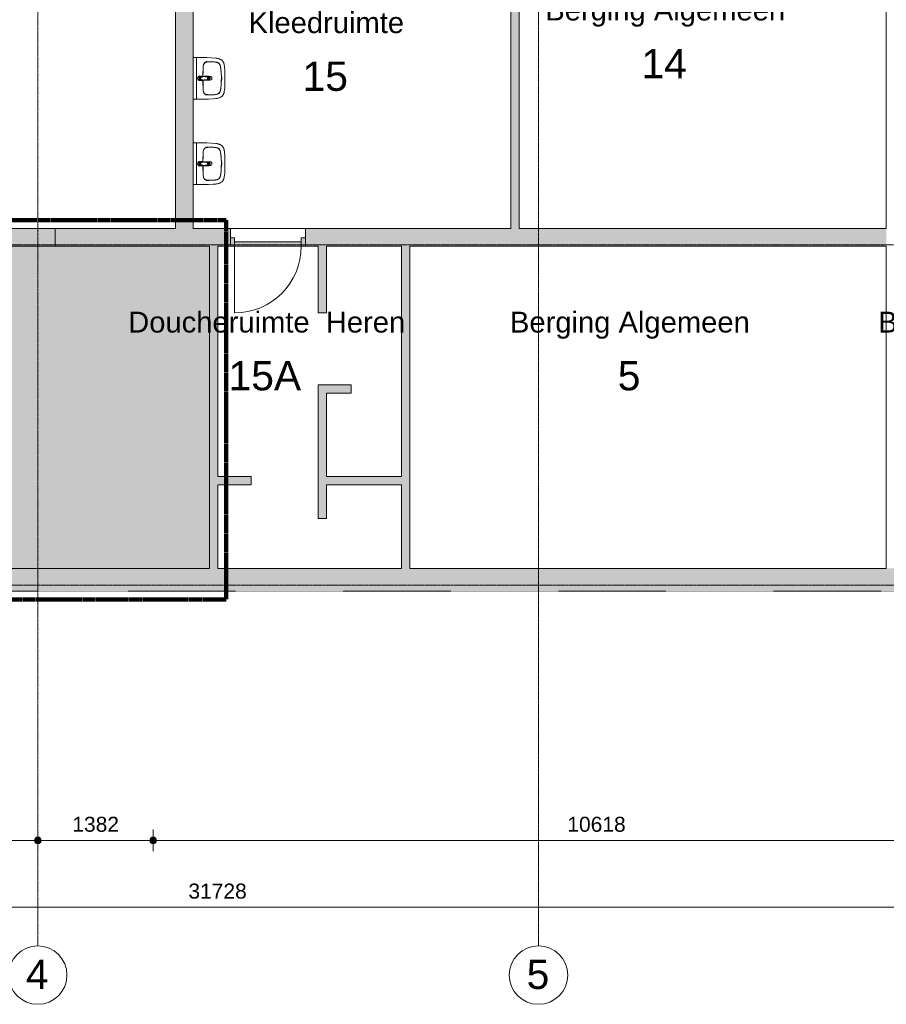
# Model space of a CAD drawing. Header units: millimetres. Extents: x 23089 to 106528, y 39021 to 113498.
# Tile 13 of 50: x 41134 to 51518, y 39042 to 50833. Entities that reach past the tile are written whole.
import ezdxf

# ---------------------------------------------------------------- set-up
doc = ezdxf.new("R2010")
doc.units = ezdxf.units.MM
for name, pattern in [('Afbreeklijn', [9, 5, -2, 0, -2]), ('ARC Dash', [4, 2, -2]), ('ARC Grid Line', [22.225, 12.7, -3.175, 3.175, -3.175])]:
    doc.linetypes.add(name, pattern=pattern)
for name, color, linetype, lineweight in [('A--A2__Ruwbouw', 8, 'Continuous', 9), ('A--AR9__AlgVoorz', 1, 'Continuous', 9), ('A--L$01A__Algemeen', 7, 'Continuous', 9), ('A--L$07A__Stramien', 1, 'Continuous', 13), ('A--L21__Buitenwanden', 3, 'Continuous', 9), ('A--L22__Binnenwanden', 2, 'Continuous', 9), ('A--L3__Afbouw', 2, 'Continuous', 9), ('A--L74__VasteSanitaireVoorz', 1, 'Continuous', 9), ('A--LD30__DetailPenMiddel', 3, 'Continuous', 9), ('A--LR9__AlgVoorz', 7, 'Continuous', 9), ('A--M$01A__Algemeen', 1, 'Continuous', 13), ('A--M$01A__Algemeen-100', 1, 'Continuous', 13), ('A--T$07A__Stramien', 1, 'Continuous', 13), ('A--TR9__AlgVoorz', 1, 'Continuous', 13)]:
    doc.layers.add(name, color=color, linetype=linetype, lineweight=lineweight)
doc.styles.add('Arial', font='arial.ttf', dxfattribs={"height": 350})
doc.styles.add('Arial_1', font='arial.ttf', dxfattribs={"height": 250})
doc.styles.add('Arial_2', font='arial.ttf', dxfattribs={"height": 180})
doc.dimstyles.new('00_ARC_dimension_1_8mm', dxfattribs={"dimscale": 304.8, "dimtxt": 183.646692, "dimasz": 1.049869, "dimexe": 0.426509, "dimexo": 0.0625, "dimgap": 0.164042, "dimtad": 1, "dimdec": 0, "dimzin": 0, "dimdsep": 46, "dimtxsty": 'Arial_2', "dimblk1": 'DOTSMALL', "dimblk2": 'DOTSMALL', "dimsah": 1, "dimcen": 0.09, "dimdle": 0.426509, "dimadec": 3, "dimazin": 0, "dimtfac": 1, "dimtdec": 4, "dimtix": 1, "dimtmove": 0, "dimatfit": 3, "dimfxl": 0.426509, "dimfxlon": 1, "dimtvp": 1, "dimtolj": 1, "dimtzin": 0, "dimarcsym": 2})

# ---------------------------------------------------------------- blocks, each defined once
blk = doc.blocks.new('74_PF_wastafel 50x38_sphinx300_un - 74_PF_wastafel 50x38_sphinx300_un-V15-DO-Begane grond - Nieuwe vloeren')
at = {"layer": 'A--L74__VasteSanitaireVoorz'}
for p, q in [((243, 0), (247, 0)), ((247, 0), (250, 0)), ((-250, 0), (-250, -37)), ((-242, 0), (-250, 0)), ((-250, 0), (-247, 0)), ((-250, -37), (-250, -129)), ((-250, -37), (-241, -37)), ((-250, -37), (-242, -37)), ((-247, 0), (-243, 0)), ((242, 0), (-242, 0)), ((-242, -37), (242, -37)), ((-124, -117), (-21, -116)), ((22, -115), (124, -117)), ((250, 0), (242, 0)), ((242, -37), (250, -37)), ((250, -37), (250, 0)), ((250, -129), (250, -37))]:
    blk.add_line(p, q, dxfattribs=at)
at = {"layer": 'A--L74__VasteSanitaireVoorz', "lineweight": 25}
for p, q in [((-21, -100), (-24, -78)), ((-23, -99), (-23, -107)), ((-23, -99), (-22, -106)), ((-20, -99), (-23, -99)), ((-22, -115), (-16, -173)), ((-21, -113), (-21, -100)), ((-21, -101), (-21, -113)), ((16, -173), (22, -115)), ((23, -99), (20, -99)), ((24, -78), (21, -100)), ((21, -100), (21, -115)), ((21, -115), (21, -101)), ((23, -107), (23, -99)), ((-20, -126), (-20, -184)), ((-15, -173), (0, -173)), ((-15, -173), (15, -173)), ((0, -173), (15, -173)), ((20, -184), (20, -127))]:
    blk.add_line(p, q, dxfattribs=at)
at = {"layer": 'A--L74__VasteSanitaireVoorz', "flags": 128}
for points in [[(-167, -124), (-160, -122), (-152, -120), (-145, -119), (-137, -118), (-130, -117), (-124, -117)], [(124, -117), (132, -118), (139, -118), (147, -119), (154, -121), (162, -122), (167, -124)], [(250, -37), (250, -37), (249, -37), (247, -37), (245, -37), (243, -37), (241, -37)], [(-250, -129), (-249, -183), (-246, -236), (-243, -269)], [(-197, -242), (-198, -221), (-198, -200), (-197, -187)], [(-197, -187), (-196, -177), (-195, -168), (-194, -158), (-193, -153)], [(-193, -153), (-193, -152), (-192, -150), (-192, -149), (-191, -147), (-191, -146), (-190, -144), (-189, -143), (-189, -141), (-188, -140), (-187, -139), (-186, -137), (-185, -136), (-184, -135), (-183, -134), (-182, -132), (-181, -131), (-180, -130), (-178, -129), (-177, -128)], [(177, -128), (178, -129), (180, -130), (181, -131), (182, -133), (183, -134), (184, -135), (185, -136), (186, -137), (187, -139), (188, -140), (189, -141), (189, -143), (190, -144), (191, -146), (191, -147), (192, -149), (192, -150), (193, -152), (193, -153)], [(193, -153), (195, -163), (196, -173), (197, -182), (197, -187)], [(197, -187), (198, -208), (198, -229), (197, -242)], [(243, -269), (247, -216), (250, -162), (250, -129)], [(-243, -269), (-242, -276), (-241, -283), (-239, -290), (-238, -296), (-236, -303), (-233, -309), (-231, -316), (-228, -322), (-226, -328)], [(-226, -328), (-224, -330), (-223, -333), (-221, -335), (-220, -337), (-218, -339), (-217, -342), (-215, -344), (-213, -346), (-211, -348), (-209, -349), (-207, -351)], [(-207, -351), (-204, -353), (-201, -355), (-199, -357), (-196, -359), (-193, -360), (-190, -362), (-186, -363), (-183, -364), (-180, -365), (-177, -366), (-174, -367), (-172, -368)], [(-191, -282), (-193, -273), (-195, -264), (-196, -255), (-197, -245), (-197, -242)], [(-157, -321), (-159, -320), (-161, -319), (-163, -318), (-165, -317), (-167, -316), (-169, -315), (-170, -314), (-172, -313), (-174, -311), (-175, -310), (-177, -308), (-178, -307), (-180, -305), (-181, -304), (-182, -302), (-184, -300), (-185, -299), (-186, -297), (-187, -295), (-188, -293), (-189, -291), (-189, -289), (-190, -287), (-191, -285), (-191, -283), (-191, -282)], [(-107, -331), (-115, -330), (-124, -329), (-132, -328), (-140, -326), (-148, -323), (-156, -321), (-157, -321)], [(107, -331), (58, -335), (9, -336), (-40, -335), (-89, -333), (-107, -331)], [(157, -321), (149, -323), (141, -325), (133, -327), (124, -329), (116, -330), (108, -331), (107, -331)], [(191, -282), (191, -285), (190, -287), (190, -289), (189, -291), (188, -292), (187, -294), (186, -296), (185, -298), (184, -300), (183, -302), (182, -303), (180, -305), (179, -306), (177, -308), (176, -309), (174, -311), (173, -312), (171, -313), (169, -315), (167, -316), (166, -317), (164, -318), (162, -319), (160, -320), (158, -320), (157, -321)], [(172, -368), (175, -367), (179, -366), (182, -365), (185, -364), (188, -362), (191, -361), (194, -359), (197, -358), (200, -356), (203, -354), (206, -352), (207, -351)], [(197, -242), (196, -251), (195, -261), (194, -270), (192, -279), (191, -282)], [(207, -351), (209, -349), (211, -347), (213, -346), (215, -344), (217, -341), (218, -339), (220, -337), (222, -335), (223, -332), (224, -330), (226, -328)], [(226, -328), (229, -322), (231, -315), (234, -309), (236, -302), (238, -296), (239, -289), (241, -282), (242, -275), (243, -269)], [(-172, -368), (-155, -371), (-137, -374), (-119, -376), (-101, -377), (-90, -378)], [(-90, -378), (33, -379), (90, -378)], [(90, -378), (108, -377), (126, -375), (143, -373), (161, -370), (172, -368)]]:
    blk.add_lwpolyline(points, dxfattribs=at)
at = {"layer": 'A--L74__VasteSanitaireVoorz', "lineweight": 25, "flags": 128}
for points in [[(-22, -115), (-19, -144), (-15, -173)], [(-20, -104), (-19, -105), (-19, -105), (-19, -106)], [(15, -173), (19, -144), (22, -115)], [(17, -113), (22, -106), (23, -99)], [(18, -108), (18, -107), (18, -106), (19, -106), (19, -105), (19, -104), (20, -104)], [(-16, -173), (-16, -174), (-15, -175), (-15, -175), (-15, -176), (-15, -177), (-15, -177), (-15, -178), (-15, -178), (-15, -179), (-14, -179), (-14, -180), (-14, -181), (-13, -181), (-13, -182), (-13, -182), (-12, -183), (-12, -183), (-12, -184), (-11, -184), (-11, -185), (-10, -185), (-10, -185), (-9, -186), (-9, -186), (-8, -187), (-8, -187), (-7, -187), (-7, -187), (-6, -188), (-6, -188), (-5, -188), (-4, -188), (-4, -188), (-3, -189), (-3, -189), (-2, -189), (-1, -189), (-1, -189), (0, -189), (0, -189), (1, -189), (2, -189), (2, -189), (3, -189), (4, -189), (4, -188), (5, -188), (5, -188), (6, -188), (6, -188), (7, -187), (8, -187), (8, -187), (9, -186), (9, -186), (10, -186), (10, -185), (11, -185), (11, -184), (11, -184), (12, -183), (12, -183), (13, -182), (13, -182), (13, -181), (14, -181), (14, -180), (14, -180), (14, -179), (15, -179), (15, -178), (15, -177), (15, -177), (15, -176), (15, -176), (15, -175), (16, -174), (16, -174), (16, -173)]]:
    blk.add_lwpolyline(points, dxfattribs=at)
at = {"layer": 'A--L74__VasteSanitaireVoorz'}
for centre, radius, start, end in [((-118, -306), 189, 92.0128, 105.2254), ((0, -3650), 3535, 90.3412, 92.0128), ((0, -75), 17.5, 0, 180), ((0, -75), 17.5, 180, 240), ((0, -75), 17.5, 75, 105), ((0, -75), 17.5, 285, 0), ((0, -75), 17.5, 285, 300), ((0, -3650), 3535, 87.9872, 89.6485), ((118, -306), 189, 74.7746, 87.9872), ((1091, -129), 1291, 180.891, 183), ((327, -215), 525, 176.9979, 183.0021), ((47, -200), 245, 169.0021, 176.9979), ((-154, -161), 39.8, 125.6177, 169.0021), ((-159, -154), 31.2, 105.2254, 125.6177), ((0, -200), 23, 150, 180), ((0, -200), 23, 180, 0), ((0, -200), 23, 360, 30), ((159, -154), 31.2, 54.3823, 74.7746), ((154, -161), 39.8, 10.9979, 54.3823), ((-47, -200), 245, 3.0021, 10.9979), ((-327, -215), 525, 356.9979, 3.0021), ((-1091, -129), 1291, 357, 359.109), ((37, -230), 234, 183.0021, 192.9979), ((-140, -271), 52.8, 192.9979, 251.0021), ((-71, -251), 123, 198.2459, 206.4169), ((-164, -297), 18.9, 206.4169, 231.4261), ((-88, -121), 211, 251.0021, 264.9979), ((0, 889), 1225, 264.9979, 275.0021), ((0, 2695), 3038, 269.7219, 270.2781), ((88, -121), 211, 275.0021, 288.9979), ((140, -271), 52.8, 288.9979, 347.0021), ((164, -297), 18.9, 308.5739, 333.5831), ((71, -251), 123, 333.5831, 341.7541), ((-37, -230), 234, 347.0021, 356.9979)]:
    blk.add_arc(centre, radius, start, end, dxfattribs=at)
at = {"layer": 'A--L74__VasteSanitaireVoorz', "lineweight": 25}
for start, end in [(0, 180), (180, 243.6372), (288, 0)]:
    blk.add_arc((0, -75), 24, start, end, dxfattribs=at)
for centre, major_axis, ratio, start_param, end_param in [((0, -98), (20.5, 0), 0.967332, 1.570796, 3.665191), ((0, -100), (20.1, 0), 0.870402, 1.570796, 3.08442), ((0, -99), (20, 0), 0.97026, 3.144451, 3.592433), ((0, -98), (20.5, 0), 0.967332, 5.759587, 7.853982), ((0, -100), (20.1, 0), 0.870402, 0.057173, 1.570796), ((0, -99), (20, 0), 0.97026, 5.832345, 6.280327), ((0, -184), (19.7, 0), 0.967332, 3.141593, 6.283185), ((0, -187), (11.5, 0), 0.973197, 4.45059, 4.974188)]:
    blk.add_ellipse(centre, major_axis=major_axis, ratio=ratio, start_param=start_param, end_param=end_param, dxfattribs=at)
for points, knots in [([(23, -99), (23, -96), (22, -91), (19, -87), (17, -85), (15, -83), (13, -82), (10, -80), (6, -79), (2, -79), (-2, -79), (-4, -79), (-8, -80), (-12, -81), (-15, -83), (-18, -86), (-20, -88), (-22, -92), (-23, -95), (-23, -97), (-23, -99)], [-1, -1, -1, -1, -0.861111, -0.791667, -0.756944, -0.722222, -0.6875, -0.652778, -0.583333, -0.513889, -0.479167, -0.444444, -0.388889, -0.333333, -0.277778, -0.222222, -0.166667, -0.111111, -0.055556, 0, 0, 0, 0]), ([(-23, -107), (-23, -104), (-22, -99), (-19, -94), (-17, -92), (-15, -90), (-13, -88), (-10, -87), (-6, -85), (-2, -85), (2, -85), (4, -85), (8, -86), (12, -88), (15, -90), (18, -93), (20, -96), (22, -100), (23, -103), (23, -106), (23, -107)], [-1, -1, -1, -1, -0.861111, -0.791667, -0.756944, -0.722222, -0.6875, -0.652778, -0.583333, -0.513889, -0.479167, -0.444444, -0.388889, -0.333333, -0.277778, -0.222222, -0.166667, -0.111111, -0.055556, 0, 0, 0, 0]), ([(-21, -97), (-21, -94), (-20, -90), (-17, -86), (-15, -83), (-13, -82), (-12, -81), (-9, -79), (-5, -78), (-2, -77), (1, -77), (4, -78), (7, -79), (10, -80), (14, -82), (16, -84), (18, -87), (20, -90), (21, -94), (21, -96), (21, -97)], [-1, -1, -1, -1, -0.861111, -0.791667, -0.756944, -0.722222, -0.6875, -0.652778, -0.583333, -0.513889, -0.479167, -0.444444, -0.388889, -0.333333, -0.277778, -0.222222, -0.166667, -0.111111, -0.055556, 0, 0, 0, 0]), ([(-19, -103), (-19, -103), (-19, -103), (-19, -102), (-20, -102), (-20, -101), (-20, -101), (-21, -100), (-21, -100), (-21, -99)], [0.7142857, 0.7142857, 0.7142857, 0.7142857, 0.75, 0.7857143, 0.8214286, 0.8571429, 0.8928571, 0.9285714, 1, 1, 1, 1]), ([(21, -99), (21, -100), (21, -100), (20, -101), (20, -101), (20, -102), (19, -102), (19, -103), (19, -103), (18, -103), (18, -104), (17, -105), (17, -105), (16, -106)], [0, 0, 0, 0, 0.0714286, 0.1071429, 0.1428571, 0.1785714, 0.2142857, 0.25, 0.2678571, 0.2857143, 0.3214286, 0.3571429, 0.4285714, 0.4285714, 0.4285714, 0.4285714]), ([(15, -173), (15, -176), (15, -179), (13, -182), (11, -184), (10, -185), (9, -186), (7, -187), (4, -188), (1, -189), (-2, -189), (-5, -188), (-8, -187), (-10, -185), (-12, -183), (-13, -181), (-14, -179), (-15, -176), (-15, -174), (-15, -173)], [-1, -1, -1, -1, -0.861111, -0.791667, -0.756944, -0.722222, -0.6875, -0.652778, -0.583333, -0.513889, -0.444444, -0.388889, -0.333333, -0.277778, -0.222222, -0.166667, -0.111111, -0.055556, 0, 0, 0, 0])]:
    blk.add_open_spline(points, degree=3, knots=knots, dxfattribs=at)
for points in [[(-22, -115), (-22, -114), (-23, -111), (-23, -109), (-23, -107)], [(-21, -101), (-21, -101), (-21, -99), (-21, -98), (-21, -97)], [(-21, -99), (-21, -99), (-21, -99), (-21, -100), (-21, -101)], [(21, -97), (21, -98), (21, -99), (21, -101), (21, -101)], [(21, -101), (21, -100), (21, -99), (21, -99), (21, -99)], [(23, -107), (23, -109), (23, -111), (22, -114), (22, -115)]]:
    blk.add_open_spline(points, degree=3, dxfattribs=at)
at = {"layer": 'A--L74__VasteSanitaireVoorz'}
for points in [[(76, -116), (76, -116), (76, -116), (74, -116), (71, -116), (67, -116), (63, -116), (59, -116), (56, -115), (54, -115), (54, -115), (54, -115)], [(54, -115), (54, -115), (54, -115), (56, -115), (59, -116), (63, -116), (67, -116), (71, -116), (74, -116), (76, -116), (76, -116), (76, -116)]]:
    blk.add_open_spline(points, degree=3, dxfattribs=at)
blk = doc.blocks.new('74_PF_wastafel 50x38_sphinx300_un - 74_PF_wastafel 50x38_sphinx300_un-V37-DO-Begane grond - Nieuwe vloeren')
at = {"layer": 'A--L74__VasteSanitaireVoorz'}
for p, q in [((243, 0), (247, 0)), ((247, 0), (250, 0)), ((-250, 0), (-250, -37)), ((-242, 0), (-250, 0)), ((-250, 0), (-247, 0)), ((-250, -37), (-250, -129)), ((-250, -37), (-241, -37)), ((-250, -37), (-242, -37)), ((-247, 0), (-243, 0)), ((242, 0), (-242, 0)), ((-242, -37), (242, -37)), ((-124, -117), (-21, -116)), ((22, -115), (124, -117)), ((250, 0), (242, 0)), ((242, -37), (250, -37)), ((250, -37), (250, 0)), ((250, -129), (250, -37))]:
    blk.add_line(p, q, dxfattribs=at)
at = {"layer": 'A--L74__VasteSanitaireVoorz', "lineweight": 25}
for p, q in [((-21, -100), (-24, -78)), ((-23, -99), (-23, -107)), ((-23, -99), (-22, -106)), ((-20, -99), (-23, -99)), ((-22, -115), (-16, -173)), ((-21, -113), (-21, -100)), ((-21, -101), (-21, -113)), ((16, -173), (22, -115)), ((23, -99), (20, -99)), ((24, -78), (21, -100)), ((21, -100), (21, -115)), ((21, -115), (21, -101)), ((23, -107), (23, -99)), ((-20, -126), (-20, -184)), ((-15, -173), (0, -173)), ((-15, -173), (15, -173)), ((0, -173), (15, -173)), ((20, -184), (20, -127))]:
    blk.add_line(p, q, dxfattribs=at)
at = {"layer": 'A--L74__VasteSanitaireVoorz', "flags": 128}
for points in [[(-167, -124), (-160, -122), (-152, -120), (-145, -119), (-137, -118), (-130, -117), (-124, -117)], [(124, -117), (132, -118), (139, -118), (147, -119), (154, -121), (162, -122), (167, -124)], [(250, -37), (250, -37), (249, -37), (247, -37), (245, -37), (243, -37), (241, -37)], [(-250, -129), (-249, -183), (-246, -236), (-243, -269)], [(-197, -242), (-198, -221), (-198, -200), (-197, -187)], [(-197, -187), (-196, -177), (-195, -168), (-194, -158), (-193, -153)], [(-193, -153), (-193, -152), (-192, -150), (-192, -149), (-191, -147), (-191, -146), (-190, -144), (-189, -143), (-189, -141), (-188, -140), (-187, -139), (-186, -137), (-185, -136), (-184, -135), (-183, -134), (-182, -132), (-181, -131), (-180, -130), (-178, -129), (-177, -128)], [(177, -128), (178, -129), (180, -130), (181, -131), (182, -133), (183, -134), (184, -135), (185, -136), (186, -137), (187, -139), (188, -140), (189, -141), (189, -143), (190, -144), (191, -146), (191, -147), (192, -149), (192, -150), (193, -152), (193, -153)], [(193, -153), (195, -163), (196, -173), (197, -182), (197, -187)], [(197, -187), (198, -208), (198, -229), (197, -242)], [(243, -269), (247, -216), (250, -162), (250, -129)], [(-243, -269), (-242, -276), (-241, -283), (-239, -290), (-238, -296), (-236, -303), (-233, -309), (-231, -316), (-228, -322), (-226, -328)], [(-226, -328), (-224, -330), (-223, -333), (-221, -335), (-220, -337), (-218, -339), (-217, -342), (-215, -344), (-213, -346), (-211, -348), (-209, -349), (-207, -351)], [(-207, -351), (-204, -353), (-201, -355), (-199, -357), (-196, -359), (-193, -360), (-190, -362), (-186, -363), (-183, -364), (-180, -365), (-177, -366), (-174, -367), (-172, -368)], [(-191, -282), (-193, -273), (-195, -264), (-196, -255), (-197, -245), (-197, -242)], [(-157, -321), (-159, -320), (-161, -319), (-163, -318), (-165, -317), (-167, -316), (-169, -315), (-170, -314), (-172, -313), (-174, -311), (-175, -310), (-177, -308), (-178, -307), (-180, -305), (-181, -304), (-182, -302), (-184, -300), (-185, -299), (-186, -297), (-187, -295), (-188, -293), (-189, -291), (-189, -289), (-190, -287), (-191, -285), (-191, -283), (-191, -282)], [(-107, -331), (-115, -330), (-124, -329), (-132, -328), (-140, -326), (-148, -323), (-156, -321), (-157, -321)], [(107, -331), (58, -335), (9, -336), (-40, -335), (-89, -333), (-107, -331)], [(157, -321), (149, -323), (141, -325), (133, -327), (124, -329), (116, -330), (108, -331), (107, -331)], [(191, -282), (191, -285), (190, -287), (190, -289), (189, -291), (188, -292), (187, -294), (186, -296), (185, -298), (184, -300), (183, -302), (182, -303), (180, -305), (179, -306), (177, -308), (176, -309), (174, -311), (173, -312), (171, -313), (169, -315), (167, -316), (166, -317), (164, -318), (162, -319), (160, -320), (158, -320), (157, -321)], [(172, -368), (175, -367), (179, -366), (182, -365), (185, -364), (188, -362), (191, -361), (194, -359), (197, -358), (200, -356), (203, -354), (206, -352), (207, -351)], [(197, -242), (196, -251), (195, -261), (194, -270), (192, -279), (191, -282)], [(207, -351), (209, -349), (211, -347), (213, -346), (215, -344), (217, -341), (218, -339), (220, -337), (222, -335), (223, -332), (224, -330), (226, -328)], [(226, -328), (229, -322), (231, -315), (234, -309), (236, -302), (238, -296), (239, -289), (241, -282), (242, -275), (243, -269)], [(-172, -368), (-155, -371), (-137, -374), (-119, -376), (-101, -377), (-90, -378)], [(-90, -378), (33, -379), (90, -378)], [(90, -378), (108, -377), (126, -375), (143, -373), (161, -370), (172, -368)]]:
    blk.add_lwpolyline(points, dxfattribs=at)
at = {"layer": 'A--L74__VasteSanitaireVoorz', "lineweight": 25, "flags": 128}
for points in [[(-22, -115), (-19, -144), (-15, -173)], [(-20, -104), (-19, -105), (-19, -105), (-19, -106)], [(15, -173), (19, -144), (22, -115)], [(17, -113), (22, -106), (23, -99)], [(18, -108), (18, -107), (18, -106), (19, -106), (19, -105), (19, -104), (20, -104)], [(-16, -173), (-16, -174), (-15, -175), (-15, -175), (-15, -176), (-15, -177), (-15, -177), (-15, -178), (-15, -178), (-15, -179), (-14, -179), (-14, -180), (-14, -181), (-13, -181), (-13, -182), (-13, -182), (-12, -183), (-12, -183), (-12, -184), (-11, -184), (-11, -185), (-10, -185), (-10, -185), (-9, -186), (-9, -186), (-8, -187), (-8, -187), (-7, -187), (-7, -187), (-6, -188), (-6, -188), (-5, -188), (-4, -188), (-4, -188), (-3, -189), (-3, -189), (-2, -189), (-1, -189), (-1, -189), (0, -189), (0, -189), (1, -189), (2, -189), (2, -189), (3, -189), (4, -189), (4, -188), (5, -188), (5, -188), (6, -188), (6, -188), (7, -187), (8, -187), (8, -187), (9, -186), (9, -186), (10, -186), (10, -185), (11, -185), (11, -184), (11, -184), (12, -183), (12, -183), (13, -182), (13, -182), (13, -181), (14, -181), (14, -180), (14, -180), (14, -179), (15, -179), (15, -178), (15, -177), (15, -177), (15, -176), (15, -176), (15, -175), (16, -174), (16, -174), (16, -173)]]:
    blk.add_lwpolyline(points, dxfattribs=at)
at = {"layer": 'A--L74__VasteSanitaireVoorz'}
for centre, radius, start, end in [((-118, -306), 189, 92.0128, 105.2254), ((0, -3650), 3535, 90.3412, 92.0128), ((0, -75), 17.5, 0, 180), ((0, -75), 17.5, 180, 240), ((0, -75), 17.5, 75, 105), ((0, -75), 17.5, 285, 0), ((0, -75), 17.5, 285, 300), ((0, -3650), 3535, 87.9872, 89.6485), ((118, -306), 189, 74.7746, 87.9872), ((1091, -129), 1291, 180.891, 183), ((327, -215), 525, 176.9979, 183.0021), ((47, -200), 245, 169.0021, 176.9979), ((-154, -161), 39.8, 125.6177, 169.0021), ((-159, -154), 31.2, 105.2254, 125.6177), ((0, -200), 23, 150, 180), ((0, -200), 23, 180, 0), ((0, -200), 23, 360, 30), ((159, -154), 31.2, 54.3823, 74.7746), ((154, -161), 39.8, 10.9979, 54.3823), ((-47, -200), 245, 3.0021, 10.9979), ((-327, -215), 525, 356.9979, 3.0021), ((-1091, -129), 1291, 357, 359.109), ((37, -230), 234, 183.0021, 192.9979), ((-140, -271), 52.8, 192.9979, 251.0021), ((-71, -251), 123, 198.2459, 206.4169), ((-164, -297), 18.9, 206.4169, 231.4261), ((-88, -121), 211, 251.0021, 264.9979), ((0, 889), 1225, 264.9979, 275.0021), ((0, 2695), 3038, 269.7219, 270.2781), ((88, -121), 211, 275.0021, 288.9979), ((140, -271), 52.8, 288.9979, 347.0021), ((164, -297), 18.9, 308.5739, 333.5831), ((71, -251), 123, 333.5831, 341.7541), ((-37, -230), 234, 347.0021, 356.9979)]:
    blk.add_arc(centre, radius, start, end, dxfattribs=at)
at = {"layer": 'A--L74__VasteSanitaireVoorz', "lineweight": 25}
for start, end in [(0, 180), (180, 243.6372), (288, 0)]:
    blk.add_arc((0, -75), 24, start, end, dxfattribs=at)
for centre, major_axis, ratio, start_param, end_param in [((0, -98), (20.5, 0), 0.967332, 1.570796, 3.665191), ((0, -100), (20.1, 0), 0.870402, 1.570796, 3.08442), ((0, -99), (20, 0), 0.97026, 3.144451, 3.592433), ((0, -98), (20.5, 0), 0.967332, 5.759587, 7.853982), ((0, -100), (20.1, 0), 0.870402, 0.057173, 1.570796), ((0, -99), (20, 0), 0.97026, 5.832345, 6.280327), ((0, -184), (19.7, 0), 0.967332, 3.141593, 6.283185), ((0, -187), (11.5, 0), 0.973197, 4.45059, 4.974188)]:
    blk.add_ellipse(centre, major_axis=major_axis, ratio=ratio, start_param=start_param, end_param=end_param, dxfattribs=at)
for points, knots in [([(23, -99), (23, -96), (22, -91), (19, -87), (17, -85), (15, -83), (13, -82), (10, -80), (6, -79), (2, -79), (-2, -79), (-4, -79), (-8, -80), (-12, -81), (-15, -83), (-18, -86), (-20, -88), (-22, -92), (-23, -95), (-23, -97), (-23, -99)], [-1, -1, -1, -1, -0.861111, -0.791667, -0.756944, -0.722222, -0.6875, -0.652778, -0.583333, -0.513889, -0.479167, -0.444444, -0.388889, -0.333333, -0.277778, -0.222222, -0.166667, -0.111111, -0.055556, 0, 0, 0, 0]), ([(-23, -107), (-23, -104), (-22, -99), (-19, -94), (-17, -92), (-15, -90), (-13, -88), (-10, -87), (-6, -85), (-2, -85), (2, -85), (4, -85), (8, -86), (12, -88), (15, -90), (18, -93), (20, -96), (22, -100), (23, -103), (23, -106), (23, -107)], [-1, -1, -1, -1, -0.861111, -0.791667, -0.756944, -0.722222, -0.6875, -0.652778, -0.583333, -0.513889, -0.479167, -0.444444, -0.388889, -0.333333, -0.277778, -0.222222, -0.166667, -0.111111, -0.055556, 0, 0, 0, 0]), ([(-21, -97), (-21, -94), (-20, -90), (-17, -86), (-15, -83), (-13, -82), (-12, -81), (-9, -79), (-5, -78), (-2, -77), (1, -77), (4, -78), (7, -79), (10, -80), (14, -82), (16, -84), (18, -87), (20, -90), (21, -94), (21, -96), (21, -97)], [-1, -1, -1, -1, -0.861111, -0.791667, -0.756944, -0.722222, -0.6875, -0.652778, -0.583333, -0.513889, -0.479167, -0.444444, -0.388889, -0.333333, -0.277778, -0.222222, -0.166667, -0.111111, -0.055556, 0, 0, 0, 0]), ([(-19, -103), (-19, -103), (-19, -103), (-19, -102), (-20, -102), (-20, -101), (-20, -101), (-21, -100), (-21, -100), (-21, -99)], [0.7142857, 0.7142857, 0.7142857, 0.7142857, 0.75, 0.7857143, 0.8214286, 0.8571429, 0.8928571, 0.9285714, 1, 1, 1, 1]), ([(21, -99), (21, -100), (21, -100), (20, -101), (20, -101), (20, -102), (19, -102), (19, -103), (19, -103), (18, -103), (18, -104), (17, -105), (17, -105), (16, -106)], [0, 0, 0, 0, 0.0714286, 0.1071429, 0.1428571, 0.1785714, 0.2142857, 0.25, 0.2678571, 0.2857143, 0.3214286, 0.3571429, 0.4285714, 0.4285714, 0.4285714, 0.4285714]), ([(15, -173), (15, -176), (15, -179), (13, -182), (11, -184), (10, -185), (9, -186), (7, -187), (4, -188), (1, -189), (-2, -189), (-5, -188), (-8, -187), (-10, -185), (-12, -183), (-13, -181), (-14, -179), (-15, -176), (-15, -174), (-15, -173)], [-1, -1, -1, -1, -0.861111, -0.791667, -0.756944, -0.722222, -0.6875, -0.652778, -0.583333, -0.513889, -0.444444, -0.388889, -0.333333, -0.277778, -0.222222, -0.166667, -0.111111, -0.055556, 0, 0, 0, 0])]:
    blk.add_open_spline(points, degree=3, knots=knots, dxfattribs=at)
for points in [[(-22, -115), (-22, -114), (-23, -111), (-23, -109), (-23, -107)], [(-21, -101), (-21, -101), (-21, -99), (-21, -98), (-21, -97)], [(-21, -99), (-21, -99), (-21, -99), (-21, -100), (-21, -101)], [(21, -97), (21, -98), (21, -99), (21, -101), (21, -101)], [(21, -101), (21, -100), (21, -99), (21, -99), (21, -99)], [(23, -107), (23, -109), (23, -111), (22, -114), (22, -115)]]:
    blk.add_open_spline(points, degree=3, dxfattribs=at)
at = {"layer": 'A--L74__VasteSanitaireVoorz'}
for points in [[(76, -116), (76, -116), (76, -116), (74, -116), (71, -116), (67, -116), (63, -116), (59, -116), (56, -115), (54, -115), (54, -115), (54, -115)], [(54, -115), (54, -115), (54, -115), (56, -115), (59, -116), (63, -116), (67, -116), (71, -116), (74, -116), (76, -116), (76, -116), (76, -116)]]:
    blk.add_open_spline(points, degree=3, dxfattribs=at)
blk = doc.blocks.new('32_DO_WB_vo deur enkel1 - vo 2-1766217-DO-Begane grond - Nieuwe vloeren')
at = {"layer": 'A--L3__Afbouw'}
h = blk.add_hatch(color=9, dxfattribs=at)
h.paths.add_polyline_path([(-330, 105), (-330, 5), (-280, 5), (-280, 105)])
h.paths.add_polyline_path([(520, 105), (520, 5), (570, 5), (570, 105)])
blk.add_hatch(color=9, dxfattribs=at).paths.add_polyline_path([(-280, 105), (-280, 55), (520, 55), (520, 105)])
at = {"layer": 'A--L$01A__Algemeen'}
blk.add_line((520, 105), (520, 905), dxfattribs=at)
blk.add_arc((520, 105), 800, 90, 180, dxfattribs=at)
at = {"layer": 'A--L3__Afbouw'}
for p, q in [((-280, 105), (-330, 105)), ((-330, 105), (-330, 5)), ((-330, 5), (-280, 5)), ((520, 105), (-280, 105)), ((-280, 105), (-280, 55)), ((-280, 5), (-280, 105)), ((-280, 55), (520, 55)), ((520, 55), (520, 105)), ((570, 105), (520, 105)), ((520, 105), (520, 5)), ((520, 5), (570, 5)), ((570, 5), (570, 105))]:
    blk.add_line(p, q, dxfattribs=at)
blk = doc.blocks.new('Grid - 3_5mm-18301-DO-Begane grond - Nieuwe vloeren')
at = {"layer": 'A--T$07A__Stramien'}
blk.add_circle((0, 0), 3.5, dxfattribs=at)
blk = doc.blocks.new('DIMBLOCK10-DO-Begane grond - Nieuwe vloeren')
at = {"layer": 'A--M$01A__Algemeen-100'}
h = blk.add_hatch(color=256, dxfattribs=at)
edge = h.paths.add_edge_path()
edge.add_arc((27638, 40205), 40, 0, 360)
h = blk.add_hatch(color=256, dxfattribs=at)
edge = h.paths.add_edge_path()
edge.add_arc((59366, 40205), 40, 0, 360)
for p, q in [((27638, 40205), (27638, 40335)), ((59366, 40205), (59366, 40335)), ((27508, 40205), (59496, 40205)), ((27638, 40205), (27638, 40075)), ((59366, 40205), (59366, 40075))]:
    blk.add_line(p, q, dxfattribs=at)
for centre in [(27638, 40205), (59366, 40205)]:
    blk.add_circle(centre, 40, dxfattribs=at)
at = {"layer": 'A--M$01A__Algemeen-100', "color": 0, "insert": (43156, 40488), "char_height": 180, "width": 830.65, "attachment_point": 1, "line_spacing_factor": 0.941778, "style": 'Arial_2'}
blk.add_mtext('31728', dxfattribs=at)
blk = doc.blocks.new('_DotSmall')
at = {"color": 0, "linetype": 'ByBlock', "const_width": 0.5}
blk.add_lwpolyline([(-0.0625, 0, 1), (0.0625, 0, 1)], format="xyb", close=True, dxfattribs=at)
blk = doc.blocks.new('DIMBLOCK13-DO-Begane grond - Nieuwe vloeren')
at = {"layer": 'A--M$01A__Algemeen-100'}
h = blk.add_hatch(color=256, dxfattribs=at)
edge = h.paths.add_edge_path()
edge.add_arc((35351, 41005), 40, 0, 360)
h = blk.add_hatch(color=256, dxfattribs=at)
edge = h.paths.add_edge_path()
edge.add_arc((41351, 41005), 40, 0, 360)
for p, q in [((35351, 41005), (35351, 41135)), ((41351, 41005), (41351, 41135)), ((35351, 41005), (41351, 41005)), ((35351, 41005), (35351, 40875)), ((41351, 41005), (41351, 40875))]:
    blk.add_line(p, q, dxfattribs=at)
for centre in [(35351, 41005), (41351, 41005)]:
    blk.add_circle(centre, 40, dxfattribs=at)
at = {"layer": 'A--M$01A__Algemeen-100', "color": 0, "insert": (38074, 41288), "char_height": 180, "width": 664.52, "attachment_point": 1, "line_spacing_factor": 0.941778, "style": 'Arial_2'}
blk.add_mtext('6000', dxfattribs=at)
blk = doc.blocks.new('DIMBLOCK14-DO-Begane grond - Nieuwe vloeren')
at = {"layer": 'A--M$01A__Algemeen-100'}
h = blk.add_hatch(color=256, dxfattribs=at)
edge = h.paths.add_edge_path()
edge.add_arc((41351, 41005), 40, 0, 360)
h = blk.add_hatch(color=256, dxfattribs=at)
edge = h.paths.add_edge_path()
edge.add_arc((42733, 41005), 40, 0, 360)
for p, q in [((41351, 41005), (41351, 41135)), ((42733, 41005), (42733, 41135)), ((41351, 41005), (42733, 41005)), ((41351, 41005), (41351, 40875)), ((42733, 41005), (42733, 40875))]:
    blk.add_line(p, q, dxfattribs=at)
for centre in [(41351, 41005), (42733, 41005)]:
    blk.add_circle(centre, 40, dxfattribs=at)
at = {"layer": 'A--M$01A__Algemeen-100', "color": 0, "insert": (41765, 41288), "char_height": 180, "width": 664.52, "attachment_point": 1, "line_spacing_factor": 0.941778, "style": 'Arial_2'}
blk.add_mtext('1382', dxfattribs=at)
blk = doc.blocks.new('DIMBLOCK15-DO-Begane grond - Nieuwe vloeren')
at = {"layer": 'A--M$01A__Algemeen-100'}
h = blk.add_hatch(color=256, dxfattribs=at)
edge = h.paths.add_edge_path()
edge.add_arc((42733, 41005), 40, 0, 360)
h = blk.add_hatch(color=256, dxfattribs=at)
edge = h.paths.add_edge_path()
edge.add_arc((53351, 41005), 40, 0, 360)
for p, q in [((42733, 41005), (42733, 41135)), ((53351, 41005), (53351, 41135)), ((42733, 41005), (53351, 41005)), ((42733, 41005), (42733, 40875)), ((53351, 41005), (53351, 40875))]:
    blk.add_line(p, q, dxfattribs=at)
for centre in [(42733, 41005), (53351, 41005)]:
    blk.add_circle(centre, 40, dxfattribs=at)
at = {"layer": 'A--M$01A__Algemeen-100', "color": 0, "insert": (47696, 41288), "char_height": 180, "width": 830.65, "attachment_point": 1, "line_spacing_factor": 0.941778, "style": 'Arial_2'}
blk.add_mtext('10618', dxfattribs=at)

msp = doc.modelspace()

# ---------------------------------------------------------------- hatches: boundary and pattern name
at = {"layer": 'A--A2__Ruwbouw'}
for points in [[(47118.9, 48331.4), (47118.9, 53071.4), (47018.9, 53071.4), (47018.9, 48331.4)], [(43002.9, 48331.4), (43212.9, 48331.4), (43212.9, 51331.4), (43002.9, 51331.4), (43002.9, 48674.3)], [(43407.9, 44261.4), (43507.9, 44261.4), (43507.9, 48121.4), (43407.9, 48121.4), (43407.9, 45262.6)], [(44708.9, 47321.4), (44808.9, 47321.4), (44808.9, 48121.4), (44708.9, 48121.4), (44708.9, 47537.1)], [(45807.9, 44261.4), (45807.9, 48121.4), (45707.9, 48121.4), (45707.9, 44261.4)], [(44808.9, 44861.4), (44808.9, 46461.4), (44708.9, 46461.4), (44708.9, 44861.4)], [(45083.9, 46361.4), (45107.9, 46361.4), (45107.9, 46461.4), (44808.9, 46461.4), (44808.9, 46361.4), (45008.9, 46361.4)], [(43907.9, 45261.4), (43907.9, 45361.4), (43507.9, 45361.4), (43507.9, 45261.4)], [(44808.9, 45261.4), (45707.9, 45261.4), (45707.9, 45361.4), (44808.9, 45361.4), (44808.9, 45262.6)], [(34102.9, 43991.4), (42597.9, 43991.4), (42597.9, 44261.4), (33937.9, 44261.4), (33937.9, 43991.4)]]:
    msp.add_hatch(color=9, dxfattribs=at).paths.add_polyline_path(points)
h = msp.add_hatch(color=9, dxfattribs=at)
h.paths.add_polyline_path([(39407.9, 48121.4), (39982.9, 48121.4), (39982.9, 48331.4), (39407.9, 48331.4), (39407.9, 48226.4)])
h.paths.add_polyline_path([(41557.9, 48121.4), (41557.9, 48331.4), (40882.9, 48331.4), (40882.9, 48121.4)])
h = msp.add_hatch(color=9, dxfattribs=at)
h.paths.add_polyline_path([(45707.9, 48121.4), (51517.9, 48121.4), (51517.9, 48331.4), (44558.4, 48331.4), (44558.4, 48121.4), (45505.2, 48121.4)])
h.paths.add_polyline_path([(41557.9, 48121.4), (43658.4, 48121.4), (43658.4, 48331.4), (41557.9, 48331.4), (41557.9, 48226.4)])
h = msp.add_hatch(color=9, dxfattribs=at)
h.paths.add_polyline_path([(42597.9, 43991.4), (56058.9, 43991.4), (56058.9, 44261.4), (42597.9, 44261.4), (42597.9, 44156.4)])
h.paths.add_polyline_path([(57358.9, 43991.4), (57358.9, 44261.4), (56958.9, 44261.4), (56958.9, 43991.4)])
h.paths.add_polyline_path([(59296.9, 43991.4), (59506.9, 43991.4), (59506.9, 44261.4), (58258.9, 44261.4), (58258.9, 43991.4), (58581.1, 43991.4)])
at = {"layer": 'A--AR9__AlgVoorz'}
msp.add_hatch(color=9, dxfattribs=at).paths.add_polyline_path([(42695.9, 44261.4), (43407.9, 44261.4), (43407.9, 48121.4), (39407.9, 48121.4), (39407.9, 49582.4), (37157.9, 49582.4), (37157.9, 44261.4), (42694.5, 44261.4)])

# ---------------------------------------------------------------- linework, layer by layer
at = {"layer": 'A--L$07A__Stramien', "linetype": 'ARC Grid Line'}
for p, q in [((41350.9, 95686.5), (41350.9, 39742)), ((47350.9, 95686.5), (47350.9, 39742)), ((69356.6, 48135.4), (24200.6, 48135.4)), ((69356.6, 44060.4), (24200.6, 44060.4))]:
    msp.add_line(p, q, dxfattribs=at)
at = {"layer": 'A--L21__Buitenwanden', "lineweight": 15}
for p, q in [((42597.9, 44261.4), (34207.9, 44261.4)), ((33937.9, 43991.4), (41350.9, 43991.4))]:
    msp.add_line(p, q, dxfattribs=at)
at = {"layer": 'A--L22__Binnenwanden', "lineweight": 15}
for p, q in [((47018.9, 53071.4), (47018.9, 48331.4)), ((47118.9, 48331.4), (47118.9, 53071.4)), ((51517.9, 53071.4), (51517.9, 48331.4)), ((43002.9, 51331.4), (43002.9, 48331.4)), ((43212.9, 48331.4), (43212.9, 51331.4)), ((43002.9, 48331.4), (40882.9, 48331.4)), ((41557.9, 48121.4), (41557.9, 48331.4)), ((43658.4, 48331.4), (43212.9, 48331.4)), ((43658.4, 48121.4), (43658.4, 48331.4)), ((47018.9, 48331.4), (44558.4, 48331.4)), ((44558.4, 48331.4), (44558.4, 48121.4)), ((51517.9, 48331.4), (47118.9, 48331.4)), ((40882.9, 48121.4), (43407.9, 48121.4)), ((43407.9, 48121.4), (43407.9, 44261.4)), ((43507.9, 45361.4), (43507.9, 48121.4)), ((43507.9, 48121.4), (43658.4, 48121.4)), ((44558.4, 48121.4), (44708.9, 48121.4)), ((44708.9, 48121.4), (44708.9, 47321.4)), ((44808.9, 47321.4), (44808.9, 48121.4)), ((44808.9, 48121.4), (45707.9, 48121.4)), ((45707.9, 48121.4), (45707.9, 45361.4)), ((45807.9, 44261.4), (45807.9, 48121.4)), ((45807.9, 48121.4), (51517.9, 48121.4)), ((51517.9, 48121.4), (51517.9, 44261.4)), ((44708.9, 47321.4), (44808.9, 47321.4)), ((44708.9, 46461.4), (44708.9, 44861.4)), ((45107.9, 46461.4), (44708.9, 46461.4)), ((45107.9, 46361.4), (45107.9, 46461.4)), ((44808.9, 45361.4), (44808.9, 46361.4)), ((44808.9, 46361.4), (45107.9, 46361.4)), ((43907.9, 45361.4), (43507.9, 45361.4)), ((43907.9, 45261.4), (43907.9, 45361.4)), ((45707.9, 45361.4), (44808.9, 45361.4)), ((43507.9, 44261.4), (43507.9, 45261.4)), ((43507.9, 45261.4), (43907.9, 45261.4)), ((44808.9, 45261.4), (45707.9, 45261.4)), ((44808.9, 44861.4), (44808.9, 45261.4)), ((45707.9, 45261.4), (45707.9, 44261.4)), ((44708.9, 44861.4), (44808.9, 44861.4)), ((43407.9, 44261.4), (42597.9, 44261.4)), ((45707.9, 44261.4), (43507.9, 44261.4)), ((51517.9, 44261.4), (45807.9, 44261.4))]:
    msp.add_line(p, q, dxfattribs=at)
at = {"layer": 'A--L22__Binnenwanden'}
msp.add_line((43658.4, 48331.4), (44558.4, 48331.4), dxfattribs=at)
at = {"layer": 'A--LD30__DetailPenMiddel', "linetype": 'Afbreeklijn', "lineweight": 100}
for p, q in [((39707.9, 48431.4), (43607.9, 48431.4)), ((43607.9, 48431.4), (43607.9, 43891.4)), ((37407.9, 43891.4), (43607.9, 43891.4))]:
    msp.add_line(p, q, dxfattribs=at)
at = {"layer": 'A--LD30__DetailPenMiddel', "linetype": 'ARC Dash'}
msp.add_line((65156.2, 43991.4), (41350.9, 43991.4), dxfattribs=at)
at = {"layer": 'A--LR9__AlgVoorz', "flags": 128}
for points in [[(39617.9, 48331.4), (41507.9, 48331.4), (41557.9, 48331.4), (43002.9, 48331.4), (43002.9, 51331.4), (43212.9, 51331.4), (43212.9, 48331.4), (43457.9, 48331.4), (44758.9, 48331.4), (45757.9, 48331.4), (47018.9, 48331.4), (47018.9, 53071.4), (41557.9, 53071.4), (39617.9, 53071.4), (39617.9, 49642.4)], [(51517.9, 48331.4), (51517.9, 53071.4), (47118.9, 53071.4), (47118.9, 48331.4)], [(43407.9, 44261.4), (43407.9, 45311.4), (43407.9, 48121.4), (43107.9, 48121.4), (41557.9, 48121.4), (41507.9, 48121.4), (39407.9, 48121.4), (39407.9, 49582.4), (37157.9, 49582.4), (37157.9, 44261.4), (42596.3, 44261.4), (42597.9, 44261.4), (42869.5, 44261.4)], [(43507.9, 45261.4), (43507.9, 44261.4), (45707.9, 44261.4), (45707.9, 45261.4), (44808.9, 45261.4), (44808.9, 44861.4), (44708.9, 44861.4), (44708.9, 45311.4), (44708.9, 46461.4), (45107.9, 46461.4), (45107.9, 46361.4), (44808.9, 46361.4), (44808.9, 45361.4), (45707.9, 45361.4), (45707.9, 48121.4), (44808.9, 48121.4), (44808.9, 47321.4), (44708.9, 47321.4), (44708.9, 48121.4), (43507.9, 48121.4), (43507.9, 45361.4), (43907.9, 45361.4), (43907.9, 45261.4)], [(45807.9, 45311.4), (45807.9, 44261.4), (51517.9, 44261.4), (51517.9, 48121.4), (47068.9, 48121.4), (45807.9, 48121.4)]]:
    msp.add_lwpolyline(points, close=True, dxfattribs=at)

# ---------------------------------------------------------------- block references
at = {"layer": 'A--L3__Afbouw', "rotation": 180}
msp.add_blockref('32_DO_WB_vo deur enkel1 - vo 2-1766217-DO-Begane grond - Nieuwe vloeren', (44228.4, 48226.4), dxfattribs=at)
at = {"layer": 'A--L74__VasteSanitaireVoorz'}
for name, p, rotation in [('74_PF_wastafel 50x38_sphinx300_un - 74_PF_wastafel 50x38_sphinx300_un-V15-DO-Begane grond - Nieuwe vloeren', (43214.9, 50131.4), 89.99999999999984), ('74_PF_wastafel 50x38_sphinx300_un - 74_PF_wastafel 50x38_sphinx300_un-V37-DO-Begane grond - Nieuwe vloeren', (43214.9, 49108.4), 89.9999999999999)]:
    msp.add_blockref(name, p, dxfattribs=dict(at, rotation=rotation))
at = {"layer": 'A--T$07A__Stramien', "xscale": 99.99999999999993, "yscale": 99.99999999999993, "zscale": 99.99999999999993, "rotation": 180}
for p in [(41350.9, 39392), (47350.9, 39392)]:
    msp.add_blockref('Grid - 3_5mm-18301-DO-Begane grond - Nieuwe vloeren', p, dxfattribs=at)

# ---------------------------------------------------------------- texts
at = {"layer": 'A--T$07A__Stramien', "char_height": 350, "width": 336.709, "attachment_point": 1, "style": 'Arial'}
for s, insert in [('4', (41208.5, 39575.9)), ('5', (47208.5, 39575.9))]:
    msp.add_mtext(s, dxfattribs=dict(at, insert=insert))
at = {"layer": 'A--TR9__AlgVoorz', "attachment_point": 1}
for s, insert, char_height, width, style in [('Berging Algemeen', (47431.7, 51074.4), 250, 3463.29, 'Arial_1'), ('Kleedruimte', (43876.5, 50923), 250, 2236.708, 'Arial_1'), ('14', (48584.6, 50482.7), 350, 673.417, 'Arial'), ('15', (44523.4, 50331.3), 350, 673.417, 'Arial'), ('Doucheruimte  Heren', (42434.5, 47336.7), 250, 3984.387, 'Arial_1'), ('Berging Algemeen', (47008.7, 47336.7), 250, 3463.29, 'Arial_1'), ('Berging Levensmiddel', (51420.8, 47336.7), 250, 4160.758, 'Arial_1'), ('15A', (43636.9, 46745), 350, 1074.261, 'Arial'), ('5', (48300.1, 46745), 350, 336.709, 'Arial')]:
    msp.add_mtext(s, dxfattribs=dict(at, insert=insert, char_height=char_height, width=width, style=style))

# ---------------------------------------------------------------- dimensions: what is measured, and where the dimension line sits
at = {"layer": 'A--M$01A__Algemeen'}
for base, p1, p2, override, picture, middle in [((41350.9, 41004.8), (35350.9, 41134.8), (41350.9, 41134.8), {"dimpost": '<>', "dimfxl": 6000}, 'DIMBLOCK13-DO-Begane grond - Nieuwe vloeren', (38350.9, 41146.7)), ((42732.9, 41004.8), (41350.9, 41134.8), (42732.9, 41134.8), {"dimpost": '<>', "dimfxl": 1382}, 'DIMBLOCK14-DO-Begane grond - Nieuwe vloeren', (42041.9, 41146.8)), ((53350.9, 41004.8), (42732.9, 41134.8), (53350.9, 41134.8), {"dimpost": '<>', "dimfxl": 10618}, 'DIMBLOCK15-DO-Begane grond - Nieuwe vloeren', (48041.9, 41146.7)), ((59365.9, 40204.8), (27637.9, 40334.8), (59365.9, 40334.8), {"dimpost": '<>', "dimfxl": 31728}, 'DIMBLOCK10-DO-Begane grond - Nieuwe vloeren', (43501.9, 40346.8))]:
    dim = msp.add_linear_dim(base=base, p1=p1, p2=p2, dimstyle='00_ARC_dimension_1_8mm', override=override, dxfattribs=at)
    dim.commit()
    dim.dimension.update_dxf_attribs({"geometry": picture, "text_midpoint": middle})

doc.saveas('drawing.dxf')
